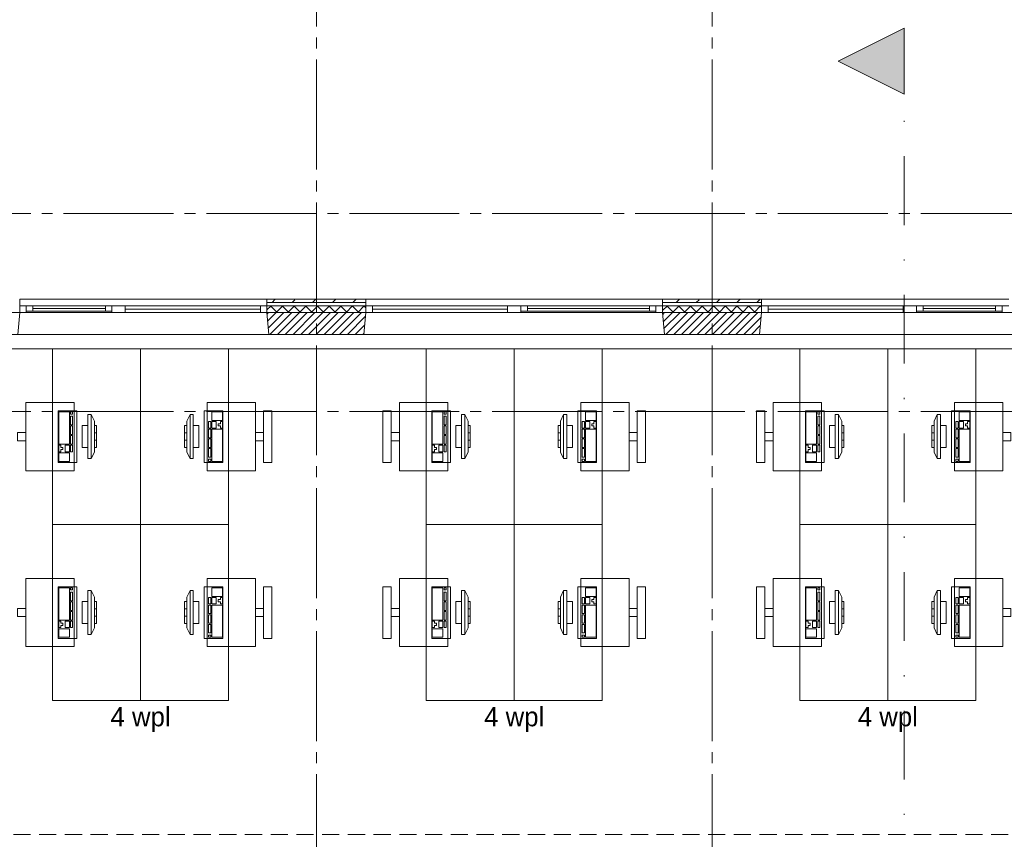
# Paper-space layout '19061B VOn 010b Plattegrond begane grond' of a CAD drawing. Header units: millimetres. Extents: x 10 to 1052, y 0 to 594.
# Tile 31 of 42: x 496 to 585, y 420 to 494. Entities that reach past the tile are written whole.
import ezdxf
from ezdxf.xclip import XClip

# ---------------------------------------------------------------- set-up
doc = ezdxf.new("R2010")
doc.units = ezdxf.units.MM
doc.header["$MEASUREMENT"] = 0
doc.header["$XCLIPFRAME"] = 0
for name, pattern in [('B0204', [13, 10, -1, 1, -1]), ('B0302', [12.51, 6.26, -3.125, 0, -3.125]), ('B0701', [2.3412, 1.56, -0.7812])]:
    doc.linetypes.add(name, pattern=pattern)
for name, color, linetype in [('21 Buitenwanden', 7, 'Continuous'), ('21 Buitenwanden Doorsnede-arcering', 7, 'Continuous'), ('21 Buitenwanden Laagscheidingslijnen', 7, 'Continuous'), ('21 Buitenwanden Ramen', 7, 'Continuous'), ('23 Vloeren', 7, 'Continuous'), ('67 Radiatoren - lijn', 7, 'Continuous'), ('82 Interieur', 7, 'Continuous'), ('A Lijn doorsnede', 7, 'Continuous'), ('A Lijn doorsnede 2D arcering', 7, 'Continuous'), ('A Stramien', 7, 'Continuous'), ('New_82 Interieur', 7, 'Continuous'), ('New_Z Ruimtebenaming', 7, 'Continuous')]:
    doc.layers.add(name, color=color, linetype=linetype)
doc.styles.add('GENERATED_STYLE_5', font='SkRg___.ttf')
pattern_1 = [(45, (162.7604, 134.7577), (-1.838478, 1.838478), []), (45, (161.8411, 135.677), (-1.838478, 1.838478), [1.95, -0.65, 0, -0.65])]
pattern_2 = [(225, (162.7604, 134.7577), (-0.5303301, 0.5303301), []), (315, (162.7604, 134.7577), (0.5303301, 0.5303301), [])]
pattern_3 = [(45, (162.76037, 134.7577), (-0.3535534, 0.3535534), [])]

# ---------------------------------------------------------------- blocks, each defined once
blk = doc.blocks.new('Drawing_2_1', base_point=(162.76, 134.758))
at = {"layer": '21 Buitenwanden Doorsnede-arcering', "linetype": 'Continuous', "lineweight": 0, "true_color": 0x000000}
h = blk.add_hatch(dxfattribs=at)
h.set_pattern_fill('160_Natuursteen_0001', color=18, style=0, pattern_type=2)
h.set_pattern_definition(pattern_1)
h.paths.add_polyline_path([(527.26, 468.958), (518.26, 468.958), (518.26, 468.658), (527.26, 468.658)])
h = blk.add_hatch(dxfattribs=at)
h.set_pattern_fill('160_Natuursteen_0001', color=18, style=0, pattern_type=2)
h.set_pattern_definition(pattern_1)
h.paths.add_polyline_path([(554.26, 468.658), (563.26, 468.658), (563.26, 468.958), (554.26, 468.958)])
h = blk.add_hatch(dxfattribs=at)
h.set_pattern_fill('415_Isolatie_ruit_0001', color=18, style=0, pattern_type=2)
h.set_pattern_definition(pattern_2)
h.paths.add_polyline_path([(518.26, 468.358), (518.26, 467.758), (527.26, 467.758), (527.26, 468.358)])
h = blk.add_hatch(dxfattribs=at)
h.set_pattern_fill('220_Gewapend_beton___pre_2B', color=18, style=0, pattern_type=2)
h.set_pattern_definition(pattern_3)
h.paths.add_polyline_path([(527.26, 467.758), (518.26, 467.758), (518.435, 465.758), (527.085, 465.758)])
h = blk.add_hatch(dxfattribs=at)
h.set_pattern_fill('415_Isolatie_ruit_0001', color=18, style=0, pattern_type=2)
h.set_pattern_definition(pattern_2)
h.paths.add_polyline_path([(554.26, 468.358), (554.26, 467.758), (563.26, 467.758), (563.26, 468.358)])
h = blk.add_hatch(dxfattribs=at)
h.set_pattern_fill('220_Gewapend_beton___pre_2B', color=18, style=0, pattern_type=2)
h.set_pattern_definition(pattern_3)
h.paths.add_polyline_path([(554.26, 467.758), (554.435, 465.758), (563.085, 465.758), (563.26, 467.758)])
at = {"layer": 'A Lijn doorsnede 2D arcering', "linetype": 'Continuous', "lineweight": 0, "true_color": 0x000000}
blk.add_hatch(color=18, dxfattribs=at).paths.add_polyline_path([(576.253, 493.609), (570.253, 490.609), (576.253, 487.609)])
blk.add_hatch(color=18, dxfattribs=at).paths.add_polyline_path([(576.253, 493.609), (570.253, 490.609), (576.253, 487.609)])
at = {"layer": '21 Buitenwanden', "color": 2, "linetype": 'Continuous', "lineweight": 0}
for p, q in [((495.76, 468.958), (495.76, 468.658)), ((518.26, 468.958), (518.26, 468.658)), ((527.26, 468.958), (527.26, 468.658)), ((554.26, 468.958), (554.26, 468.658)), ((563.26, 468.958), (563.26, 468.658))]:
    blk.add_line(p, q, dxfattribs=at)
at = {"layer": '21 Buitenwanden', "color": 9, "linetype": 'Continuous', "lineweight": 0}
for p, q in [((495.76, 468.658), (495.76, 468.358)), ((518.26, 468.658), (518.26, 468.358)), ((527.26, 468.658), (527.26, 468.358)), ((554.26, 468.658), (554.26, 468.358)), ((563.26, 468.658), (563.26, 468.358))]:
    blk.add_line(p, q, dxfattribs=at)
at = {"layer": '21 Buitenwanden', "color": 3, "linetype": 'Continuous', "lineweight": 0}
for p, q in [((495.76, 467.758), (495.585, 465.758)), ((518.26, 467.758), (518.435, 465.758)), ((527.26, 467.758), (527.085, 465.758)), ((554.26, 467.758), (554.435, 465.758)), ((563.26, 467.758), (563.085, 465.758))]:
    blk.add_line(p, q, dxfattribs=at)
at = {"layer": '21 Buitenwanden', "color": 1, "linetype": 'Continuous', "lineweight": 0}
for p, q in [((495.76, 468.358), (495.76, 467.758)), ((518.26, 468.358), (518.26, 467.758)), ((527.26, 468.358), (527.26, 467.758)), ((554.26, 468.358), (554.26, 467.758)), ((563.26, 468.358), (563.26, 467.758))]:
    blk.add_line(p, q, dxfattribs=at)
at = {"layer": '21 Buitenwanden', "color": 2, "linetype": 'Continuous', "lineweight": 0, "flags": 128}
for points in [[(527.26, 468.958), (518.26, 468.958)], [(563.26, 468.958), (554.26, 468.958)]]:
    blk.add_lwpolyline(points, dxfattribs=at)
at = {"layer": '21 Buitenwanden', "color": 3, "linetype": 'Continuous', "lineweight": 0, "flags": 128}
for points in [[(518.435, 465.758), (527.085, 465.758)], [(554.435, 465.758), (563.085, 465.758)]]:
    blk.add_lwpolyline(points, dxfattribs=at)
at = {"layer": '21 Buitenwanden Laagscheidingslijnen', "color": 2, "linetype": 'Continuous', "lineweight": 0}
for p, q in [((527.26, 468.658), (518.26, 468.658)), ((563.26, 468.658), (554.26, 468.658))]:
    blk.add_line(p, q, dxfattribs=at)
at = {"layer": '21 Buitenwanden Laagscheidingslijnen', "color": 1, "linetype": 'Continuous', "lineweight": 0}
for p, q in [((527.26, 468.358), (518.26, 468.358)), ((563.26, 468.358), (554.26, 468.358))]:
    blk.add_line(p, q, dxfattribs=at)
at = {"layer": '21 Buitenwanden Laagscheidingslijnen', "color": 3, "linetype": 'Continuous', "lineweight": 0}
for p, q in [((527.26, 467.758), (518.26, 467.758)), ((563.26, 467.758), (554.26, 467.758))]:
    blk.add_line(p, q, dxfattribs=at)
at = {"layer": '21 Buitenwanden Ramen', "color": 9, "linetype": 'Continuous', "lineweight": 0}
for p, q in [((495.76, 468.958), (504.76, 468.958)), ((495.76, 468.658), (495.76, 468.358)), ((504.76, 468.958), (518.26, 468.958)), ((518.26, 468.658), (518.26, 468.358)), ((540.76, 468.958), (527.26, 468.958)), ((527.26, 468.658), (527.26, 468.358)), ((554.26, 468.958), (540.76, 468.958)), ((554.26, 468.658), (554.26, 468.358)), ((576.76, 468.958), (563.26, 468.958)), ((563.26, 468.658), (563.26, 468.358)), ((585.766, 468.958), (576.76, 468.958)), ((504.16, 467.758), (496.36, 467.758)), ((496.96, 468.358), (503.56, 468.358)), ((541.36, 467.758), (553.66, 467.758)), ((553.06, 468.358), (541.96, 468.358)), ((577.36, 467.758), (585.166, 467.758)), ((584.566, 468.358), (577.96, 468.358)), ((495.585, 465.758), (504.76, 465.758)), ((504.76, 465.758), (518.435, 465.758)), ((540.76, 465.758), (527.085, 465.758)), ((554.435, 465.758), (540.76, 465.758)), ((576.76, 465.758), (563.085, 465.758)), ((585.941, 465.758), (576.76, 465.758))]:
    blk.add_line(p, q, dxfattribs=at)
at = {"layer": '21 Buitenwanden Ramen', "color": 2, "linetype": 'Continuous', "lineweight": 0}
for p, q in [((495.76, 468.958), (495.76, 468.658)), ((518.26, 468.958), (518.26, 468.658)), ((527.26, 468.958), (527.26, 468.658)), ((554.26, 468.958), (554.26, 468.658)), ((563.26, 468.958), (563.26, 468.658))]:
    blk.add_line(p, q, dxfattribs=at)
at = {"layer": '21 Buitenwanden Ramen', "color": 3, "linetype": 'Continuous', "lineweight": 0}
for p, q in [((495.76, 467.758), (495.585, 465.758)), ((518.26, 467.758), (518.435, 465.758)), ((527.26, 467.758), (527.085, 465.758)), ((554.26, 467.758), (554.435, 465.758)), ((563.26, 467.758), (563.085, 465.758))]:
    blk.add_line(p, q, dxfattribs=at)
at = {"layer": '21 Buitenwanden Ramen', "color": 1, "linetype": 'Continuous', "lineweight": 0}
for p, q in [((495.76, 468.358), (496.36, 468.358)), ((495.76, 468.358), (495.76, 467.758)), ((495.76, 468.358), (495.76, 467.758)), ((496.36, 467.758), (495.76, 467.758)), ((496.36, 468.358), (496.36, 467.858)), ((496.36, 468.358), (496.96, 468.358)), ((496.36, 467.858), (496.36, 468.358)), ((496.36, 467.858), (496.36, 467.758)), ((496.96, 467.858), (496.36, 467.858)), ((496.96, 468.358), (496.96, 467.858)), ((496.96, 468.358), (503.56, 468.358)), ((496.96, 468.108), (503.56, 468.108)), ((503.56, 467.858), (496.96, 467.858)), ((503.56, 467.858), (503.56, 468.358)), ((503.56, 468.358), (504.16, 468.358)), ((504.16, 467.858), (503.56, 467.858)), ((504.16, 467.858), (504.16, 468.358)), ((504.16, 468.358), (504.76, 468.358)), ((504.16, 468.358), (504.16, 467.858)), ((504.16, 467.758), (504.16, 467.858)), ((504.76, 467.758), (504.16, 467.758)), ((504.76, 468.358), (505.36, 468.358)), ((505.36, 467.758), (504.76, 467.758)), ((505.36, 468.358), (505.36, 467.758)), ((505.36, 468.358), (517.66, 468.358)), ((505.36, 468.058), (517.66, 468.058)), ((517.66, 467.758), (505.36, 467.758)), ((517.66, 467.758), (517.66, 468.358)), ((517.66, 468.358), (518.26, 468.358)), ((518.26, 467.758), (517.66, 467.758)), ((518.26, 468.358), (518.26, 467.758)), ((518.26, 468.358), (518.26, 467.758)), ((527.86, 468.358), (527.26, 468.358)), ((527.26, 468.358), (527.26, 467.758)), ((527.26, 468.358), (527.26, 467.758)), ((527.26, 467.758), (527.86, 467.758)), ((527.86, 467.758), (527.86, 468.358)), ((540.16, 468.358), (527.86, 468.358)), ((540.16, 468.058), (527.86, 468.058)), ((527.86, 467.758), (540.16, 467.758)), ((540.76, 468.358), (540.16, 468.358)), ((540.16, 468.358), (540.16, 467.758)), ((540.16, 467.758), (540.76, 467.758)), ((541.36, 468.358), (540.76, 468.358)), ((540.76, 467.758), (541.36, 467.758)), ((541.36, 467.858), (541.36, 468.358)), ((541.96, 468.358), (541.36, 468.358)), ((541.36, 468.358), (541.36, 467.858)), ((541.36, 467.758), (541.36, 467.858)), ((541.36, 467.858), (541.96, 467.858)), ((541.96, 467.858), (541.96, 468.358)), ((553.06, 468.358), (541.96, 468.358)), ((553.06, 468.108), (541.96, 468.108)), ((541.96, 467.858), (553.06, 467.858)), ((553.66, 468.358), (553.06, 468.358)), ((553.06, 468.358), (553.06, 467.858)), ((553.06, 467.858), (553.66, 467.858)), ((554.26, 468.358), (553.66, 468.358)), ((553.66, 468.358), (553.66, 467.858)), ((553.66, 467.858), (553.66, 468.358)), ((553.66, 467.858), (553.66, 467.758)), ((553.66, 467.758), (554.26, 467.758)), ((554.26, 468.358), (554.26, 467.758)), ((554.26, 468.358), (554.26, 467.758)), ((563.86, 468.358), (563.26, 468.358)), ((563.26, 468.358), (563.26, 467.758)), ((563.26, 468.358), (563.26, 467.758)), ((563.26, 467.758), (563.86, 467.758)), ((563.86, 467.758), (563.86, 468.358)), ((576.16, 468.358), (563.86, 468.358)), ((576.16, 468.058), (563.86, 468.058)), ((563.86, 467.758), (576.16, 467.758)), ((576.76, 468.358), (576.16, 468.358)), ((576.16, 468.358), (576.16, 467.758)), ((576.16, 467.758), (576.76, 467.758)), ((577.36, 468.358), (576.76, 468.358)), ((576.76, 467.758), (577.36, 467.758)), ((577.36, 467.858), (577.36, 468.358)), ((577.96, 468.358), (577.36, 468.358)), ((577.36, 468.358), (577.36, 467.858)), ((577.36, 467.758), (577.36, 467.858)), ((577.36, 467.858), (577.96, 467.858)), ((577.96, 467.858), (577.96, 468.358)), ((584.566, 468.358), (577.96, 468.358)), ((584.566, 468.108), (577.96, 468.108)), ((577.96, 467.858), (584.566, 467.858)), ((585.166, 468.358), (584.566, 468.358)), ((584.566, 468.358), (584.566, 467.858)), ((584.566, 467.858), (585.166, 467.858)), ((585.766, 468.358), (585.166, 468.358)), ((585.166, 468.358), (585.166, 467.858)), ((585.166, 467.858), (585.166, 468.358)), ((585.166, 467.858), (585.166, 467.758)), ((585.166, 467.758), (585.766, 467.758))]:
    blk.add_line(p, q, dxfattribs=at)
at = {"layer": '23 Vloeren', "color": 1, "linetype": 'Continuous', "lineweight": 0, "flags": 128}
blk.add_lwpolyline([(164.76, 474.758), (164.76, 136.758), (286.76, 136.758), (286.76, 356.208), (323.76, 356.208), (353.76, 356.208), (380.76, 356.208), (380.76, 341.758), (808.76, 341.758), (808.76, 465.758), (380.76, 465.758), (380.76, 453.258), (286.76, 453.258), (286.76, 474.758)], close=True, dxfattribs=at)
at = {"layer": '67 Radiatoren - lijn', "color": 9, "linetype": 'Continuous', "lineweight": 0, "flags": 128}
blk.add_lwpolyline([(432.76, 464.458), (807.46, 464.458), (807.46, 420.258)], dxfattribs=at)
at = {"layer": 'A Lijn doorsnede', "color": 9, "linetype": 'B0302', "lineweight": 0}
blk.add_line((576.253, 97.409), (576.253, 487.609), dxfattribs=at)
blk.add_line((576.253, 97.409), (576.253, 487.609), dxfattribs=at)
at = {"layer": 'A Lijn doorsnede', "color": 2, "linetype": 'Continuous', "lineweight": 0, "flags": 128}
blk.add_lwpolyline([(576.253, 493.609), (576.253, 487.609), (570.253, 490.609)], close=True, dxfattribs=at)
blk.add_lwpolyline([(576.253, 493.609), (576.253, 487.609), (570.253, 490.609)], close=True, dxfattribs=at)
at = {"layer": 'A Stramien', "color": 9, "linetype": 'B0204', "lineweight": 0}
for p, q in [((522.76, 516.758), (522.76, 94.758)), ((558.76, 516.758), (558.76, 94.758)), ((122.76, 476.758), (850.76, 476.758)), ((122.76, 467.758), (850.76, 467.758)), ((122.76, 458.758), (850.76, 458.758))]:
    blk.add_line(p, q, dxfattribs=at)
at = {"layer": 'New_82 Interieur', "color": 1, "linetype": 'Continuous', "lineweight": 0}
for p, q in [((499.309, 458.71), (499.309, 455.772)), ((500.279, 458.71), (499.309, 458.71)), ((500.279, 455.772), (500.279, 458.71)), ((500.376, 458.71), (500.376, 458.514)), ((500.569, 458.71), (500.376, 458.71)), ((500.376, 458.514), (500.569, 458.514)), ((500.376, 458.318), (500.376, 457.535)), ((500.569, 458.318), (500.376, 458.318)), ((500.569, 458.514), (500.569, 458.71)), ((500.569, 457.535), (500.569, 458.318)), ((501.96, 458.458), (501.96, 454.458)), ((502.26, 458.458), (501.96, 458.458)), ((502.26, 454.458), (502.26, 458.458)), ((502.26, 458.458), (502.56, 457.858)), ((502.56, 457.858), (502.56, 455.058)), ((511.26, 458.458), (510.96, 457.858)), ((510.96, 455.058), (510.96, 457.858)), ((511.56, 458.458), (511.26, 458.458)), ((511.26, 458.458), (511.26, 454.458)), ((511.56, 454.458), (511.56, 458.458)), ((514.212, 458.71), (513.242, 458.71)), ((513.242, 458.71), (513.242, 457.926)), ((513.242, 457.926), (514.212, 457.926)), ((514.212, 457.926), (514.212, 458.71)), ((533.309, 458.71), (533.309, 455.772)), ((534.279, 458.71), (533.309, 458.71)), ((534.279, 455.772), (534.279, 458.71)), ((534.376, 458.71), (534.376, 458.514)), ((534.569, 458.71), (534.376, 458.71)), ((534.376, 458.514), (534.569, 458.514)), ((534.376, 458.318), (534.376, 457.535)), ((534.569, 458.318), (534.376, 458.318)), ((534.569, 458.514), (534.569, 458.71)), ((534.569, 457.535), (534.569, 458.318)), ((535.96, 458.458), (535.96, 454.458)), ((536.26, 458.458), (535.96, 458.458)), ((536.26, 454.458), (536.26, 458.458)), ((536.26, 458.458), (536.56, 457.858)), ((536.56, 457.858), (536.56, 455.058)), ((545.26, 458.458), (544.96, 457.858)), ((544.96, 455.058), (544.96, 457.858)), ((545.56, 458.458), (545.26, 458.458)), ((545.26, 458.458), (545.26, 454.458)), ((545.56, 454.458), (545.56, 458.458)), ((548.212, 458.71), (547.242, 458.71)), ((547.242, 458.71), (547.242, 457.926)), ((547.242, 457.926), (548.212, 457.926)), ((548.212, 457.926), (548.212, 458.71)), ((567.309, 458.71), (567.309, 455.772)), ((568.279, 458.71), (567.309, 458.71)), ((568.279, 455.772), (568.279, 458.71)), ((568.376, 458.71), (568.376, 458.514)), ((568.569, 458.71), (568.376, 458.71)), ((568.376, 458.514), (568.569, 458.514)), ((568.376, 458.318), (568.376, 457.535)), ((568.569, 458.318), (568.376, 458.318)), ((568.569, 458.514), (568.569, 458.71)), ((568.569, 457.535), (568.569, 458.318)), ((569.96, 458.458), (569.96, 454.458)), ((570.26, 458.458), (569.96, 458.458)), ((570.26, 454.458), (570.26, 458.458)), ((570.26, 458.458), (570.56, 457.858)), ((570.56, 457.858), (570.56, 455.058)), ((579.26, 458.458), (578.96, 457.858)), ((578.96, 455.058), (578.96, 457.858)), ((579.56, 458.458), (579.26, 458.458)), ((579.26, 458.458), (579.26, 454.458)), ((579.56, 454.458), (579.56, 458.458)), ((582.212, 458.71), (581.242, 458.71)), ((581.242, 458.71), (581.242, 457.926)), ((581.242, 457.926), (582.212, 457.926)), ((582.212, 457.926), (582.212, 458.71)), ((500.376, 457.535), (500.569, 457.535)), ((500.376, 457.437), (500.376, 456.653)), ((500.569, 457.437), (500.376, 457.437)), ((500.569, 456.653), (500.569, 457.437)), ((501.46, 457.458), (501.46, 455.458)), ((501.96, 457.458), (501.46, 457.458)), ((501.96, 455.458), (501.96, 457.458)), ((502.56, 457.458), (502.56, 455.458)), ((502.76, 457.458), (502.56, 457.458)), ((502.76, 455.458), (502.76, 457.458)), ((510.96, 457.458), (510.76, 457.458)), ((510.76, 457.458), (510.76, 455.458)), ((510.96, 455.458), (510.96, 457.458)), ((512.06, 457.458), (511.56, 457.458)), ((511.56, 457.458), (511.56, 455.458)), ((512.06, 455.458), (512.06, 457.458)), ((513.145, 457.828), (512.951, 457.828)), ((512.951, 457.828), (512.951, 457.241)), ((512.951, 457.241), (513.145, 457.241)), ((513.145, 457.143), (512.951, 457.143)), ((512.951, 457.143), (512.951, 456.36)), ((513.145, 457.241), (513.145, 457.828)), ((513.145, 456.36), (513.145, 457.143)), ((513.63, 457.828), (513.242, 457.828)), ((513.242, 457.828), (513.242, 457.241)), ((513.242, 457.241), (513.63, 457.241)), ((514.212, 457.143), (513.242, 457.143)), ((513.242, 457.143), (513.242, 454.206)), ((513.63, 457.241), (513.63, 457.828)), ((514.018, 457.633), (513.824, 457.633)), ((513.824, 457.633), (513.824, 457.437)), ((513.824, 457.437), (514.018, 457.437)), ((514.212, 457.828), (514.018, 457.828)), ((514.018, 457.828), (514.018, 457.633)), ((514.018, 457.437), (514.018, 457.241)), ((514.018, 457.241), (514.212, 457.241)), ((514.212, 457.241), (514.212, 457.828)), ((514.212, 454.206), (514.212, 457.143)), ((534.376, 457.535), (534.569, 457.535)), ((534.376, 457.437), (534.376, 456.653)), ((534.569, 457.437), (534.376, 457.437)), ((534.569, 456.653), (534.569, 457.437)), ((535.46, 457.458), (535.46, 455.458)), ((535.96, 457.458), (535.46, 457.458)), ((535.96, 455.458), (535.96, 457.458)), ((536.56, 457.458), (536.56, 455.458)), ((536.76, 457.458), (536.56, 457.458)), ((536.76, 455.458), (536.76, 457.458)), ((544.96, 457.458), (544.76, 457.458)), ((544.76, 457.458), (544.76, 455.458)), ((544.96, 455.458), (544.96, 457.458)), ((546.06, 457.458), (545.56, 457.458)), ((545.56, 457.458), (545.56, 455.458)), ((546.06, 455.458), (546.06, 457.458)), ((547.145, 457.828), (546.951, 457.828)), ((546.951, 457.828), (546.951, 457.241)), ((546.951, 457.241), (547.145, 457.241)), ((547.145, 457.143), (546.951, 457.143)), ((546.951, 457.143), (546.951, 456.36)), ((547.145, 457.241), (547.145, 457.828)), ((547.145, 456.36), (547.145, 457.143)), ((547.63, 457.828), (547.242, 457.828)), ((547.242, 457.828), (547.242, 457.241)), ((547.242, 457.241), (547.63, 457.241)), ((548.212, 457.143), (547.242, 457.143)), ((547.242, 457.143), (547.242, 454.206)), ((547.63, 457.241), (547.63, 457.828)), ((548.018, 457.633), (547.824, 457.633)), ((547.824, 457.633), (547.824, 457.437)), ((547.824, 457.437), (548.018, 457.437)), ((548.212, 457.828), (548.018, 457.828)), ((548.018, 457.828), (548.018, 457.633)), ((548.018, 457.437), (548.018, 457.241)), ((548.018, 457.241), (548.212, 457.241)), ((548.212, 457.241), (548.212, 457.828)), ((548.212, 454.206), (548.212, 457.143)), ((568.376, 457.535), (568.569, 457.535)), ((568.376, 457.437), (568.376, 456.654)), ((568.569, 457.437), (568.376, 457.437)), ((568.569, 456.654), (568.569, 457.437)), ((569.46, 457.458), (569.46, 455.458)), ((569.96, 457.458), (569.46, 457.458)), ((569.96, 455.458), (569.96, 457.458)), ((570.56, 457.458), (570.56, 455.458)), ((570.76, 457.458), (570.56, 457.458)), ((570.76, 455.458), (570.76, 457.458)), ((578.96, 457.458), (578.76, 457.458)), ((578.76, 457.458), (578.76, 455.458)), ((578.96, 455.458), (578.96, 457.458)), ((580.06, 457.458), (579.56, 457.458)), ((579.56, 457.458), (579.56, 455.458)), ((580.06, 455.458), (580.06, 457.458)), ((581.145, 457.829), (580.951, 457.829)), ((580.951, 457.829), (580.951, 457.241)), ((580.951, 457.241), (581.145, 457.241)), ((581.145, 457.143), (580.951, 457.143)), ((580.951, 457.143), (580.951, 456.36)), ((581.145, 457.241), (581.145, 457.829)), ((581.145, 456.36), (581.145, 457.143)), ((581.63, 457.829), (581.242, 457.829)), ((581.242, 457.829), (581.242, 457.241)), ((581.242, 457.241), (581.63, 457.241)), ((582.212, 457.143), (581.242, 457.143)), ((581.242, 457.143), (581.242, 454.206)), ((581.63, 457.241), (581.63, 457.829)), ((582.018, 457.633), (581.824, 457.633)), ((581.824, 457.633), (581.824, 457.437)), ((581.824, 457.437), (582.018, 457.437)), ((582.212, 457.829), (582.018, 457.829)), ((582.018, 457.829), (582.018, 457.633)), ((582.018, 457.437), (582.018, 457.241)), ((582.018, 457.241), (582.212, 457.241)), ((582.212, 457.241), (582.212, 457.829)), ((582.212, 454.206), (582.212, 457.143)), ((500.376, 456.653), (500.569, 456.653)), ((500.376, 456.556), (500.376, 455.772)), ((500.569, 456.556), (500.376, 456.556)), ((500.569, 455.772), (500.569, 456.556)), ((502.56, 456.791), (502.76, 456.791)), ((502.56, 456.124), (502.76, 456.124)), ((510.96, 456.791), (510.76, 456.791)), ((510.96, 456.124), (510.76, 456.124)), ((512.951, 456.36), (513.145, 456.36)), ((513.145, 456.262), (512.951, 456.262)), ((512.951, 456.262), (512.951, 455.478)), ((513.145, 455.478), (513.145, 456.262)), ((534.376, 456.653), (534.569, 456.653)), ((534.376, 456.556), (534.376, 455.772)), ((534.569, 456.556), (534.376, 456.556)), ((534.569, 455.772), (534.569, 456.556)), ((536.56, 456.791), (536.76, 456.791)), ((536.56, 456.124), (536.76, 456.124)), ((544.96, 456.791), (544.76, 456.791)), ((544.96, 456.124), (544.76, 456.124)), ((546.951, 456.36), (547.145, 456.36)), ((547.145, 456.262), (546.951, 456.262)), ((546.951, 456.262), (546.951, 455.478)), ((547.145, 455.478), (547.145, 456.262)), ((568.376, 456.654), (568.569, 456.654)), ((568.376, 456.556), (568.376, 455.772)), ((568.569, 456.556), (568.376, 456.556)), ((568.569, 455.772), (568.569, 456.556)), ((570.56, 456.791), (570.76, 456.791)), ((570.56, 456.124), (570.76, 456.124)), ((578.96, 456.791), (578.76, 456.791)), ((578.96, 456.124), (578.76, 456.124)), ((580.951, 456.36), (581.145, 456.36)), ((581.145, 456.262), (580.951, 456.262)), ((580.951, 456.262), (580.951, 455.479)), ((581.145, 455.479), (581.145, 456.262)), ((499.309, 455.772), (500.279, 455.772)), ((499.309, 455.674), (499.309, 455.087)), ((499.503, 455.674), (499.309, 455.674)), ((499.503, 455.478), (499.503, 455.674)), ((499.697, 455.478), (499.503, 455.478)), ((499.503, 455.087), (499.503, 455.283)), ((499.503, 455.283), (499.697, 455.283)), ((499.697, 455.283), (499.697, 455.478)), ((499.891, 455.674), (499.891, 455.087)), ((500.279, 455.674), (499.891, 455.674)), ((500.279, 455.087), (500.279, 455.674)), ((500.376, 455.772), (500.569, 455.772)), ((500.376, 455.674), (500.376, 455.087)), ((500.569, 455.674), (500.376, 455.674)), ((500.569, 455.087), (500.569, 455.674)), ((501.46, 455.458), (501.96, 455.458)), ((502.56, 455.458), (502.76, 455.458)), ((510.76, 455.458), (510.96, 455.458)), ((511.56, 455.458), (512.06, 455.458)), ((512.951, 455.478), (513.145, 455.478)), ((513.145, 455.381), (512.951, 455.381)), ((512.951, 455.381), (512.951, 454.597)), ((513.145, 454.597), (513.145, 455.381)), ((533.309, 455.772), (534.279, 455.772)), ((533.309, 455.674), (533.309, 455.087)), ((533.503, 455.674), (533.309, 455.674)), ((533.503, 455.478), (533.503, 455.674)), ((533.697, 455.478), (533.503, 455.478)), ((533.503, 455.087), (533.503, 455.283)), ((533.503, 455.283), (533.697, 455.283)), ((533.697, 455.283), (533.697, 455.478)), ((533.891, 455.674), (533.891, 455.087)), ((534.279, 455.674), (533.891, 455.674)), ((534.279, 455.087), (534.279, 455.674)), ((534.376, 455.772), (534.569, 455.772)), ((534.376, 455.674), (534.376, 455.087)), ((534.569, 455.674), (534.376, 455.674)), ((534.569, 455.087), (534.569, 455.674)), ((535.46, 455.458), (535.96, 455.458)), ((536.56, 455.458), (536.76, 455.458)), ((544.76, 455.458), (544.96, 455.458)), ((545.56, 455.458), (546.06, 455.458)), ((546.951, 455.478), (547.145, 455.478)), ((547.145, 455.381), (546.951, 455.381)), ((546.951, 455.381), (546.951, 454.597)), ((547.145, 454.597), (547.145, 455.381)), ((567.309, 455.772), (568.279, 455.772)), ((567.309, 455.674), (567.309, 455.087)), ((567.503, 455.674), (567.309, 455.674)), ((567.503, 455.479), (567.503, 455.674)), ((567.697, 455.479), (567.503, 455.479)), ((567.503, 455.087), (567.503, 455.283)), ((567.503, 455.283), (567.697, 455.283)), ((567.697, 455.283), (567.697, 455.479)), ((567.891, 455.674), (567.891, 455.087)), ((568.279, 455.674), (567.891, 455.674)), ((568.279, 455.087), (568.279, 455.674)), ((568.376, 455.772), (568.569, 455.772)), ((568.376, 455.674), (568.376, 455.087)), ((568.569, 455.674), (568.376, 455.674)), ((568.569, 455.087), (568.569, 455.674)), ((569.46, 455.458), (569.96, 455.458)), ((570.56, 455.458), (570.76, 455.458)), ((578.76, 455.458), (578.96, 455.458)), ((579.56, 455.458), (580.06, 455.458)), ((580.951, 455.479), (581.145, 455.479)), ((581.145, 455.381), (580.951, 455.381)), ((580.951, 455.381), (580.951, 454.597)), ((581.145, 454.597), (581.145, 455.381)), ((499.309, 455.087), (499.503, 455.087)), ((499.309, 454.989), (499.309, 454.206)), ((500.279, 454.989), (499.309, 454.989)), ((499.891, 455.087), (500.279, 455.087)), ((500.279, 454.206), (500.279, 454.989)), ((500.376, 455.087), (500.569, 455.087)), ((501.96, 454.458), (502.26, 454.458)), ((502.26, 454.458), (502.56, 455.058)), ((511.26, 454.458), (510.96, 455.058)), ((511.26, 454.458), (511.56, 454.458)), ((512.951, 454.597), (513.145, 454.597)), ((513.145, 454.401), (512.951, 454.401)), ((512.951, 454.401), (512.951, 454.206)), ((513.145, 454.206), (513.145, 454.401)), ((533.309, 455.087), (533.503, 455.087)), ((533.309, 454.989), (533.309, 454.206)), ((534.279, 454.989), (533.309, 454.989)), ((533.891, 455.087), (534.279, 455.087)), ((534.279, 454.206), (534.279, 454.989)), ((534.376, 455.087), (534.569, 455.087)), ((535.96, 454.458), (536.26, 454.458)), ((536.26, 454.458), (536.56, 455.058)), ((545.26, 454.458), (544.96, 455.058)), ((545.26, 454.458), (545.56, 454.458)), ((546.951, 454.597), (547.145, 454.597)), ((547.145, 454.401), (546.951, 454.401)), ((546.951, 454.401), (546.951, 454.206)), ((547.145, 454.206), (547.145, 454.401)), ((567.309, 455.087), (567.503, 455.087)), ((567.309, 454.989), (567.309, 454.206)), ((568.279, 454.989), (567.309, 454.989)), ((567.891, 455.087), (568.279, 455.087)), ((568.279, 454.206), (568.279, 454.989)), ((568.376, 455.087), (568.569, 455.087)), ((569.96, 454.458), (570.26, 454.458)), ((570.26, 454.458), (570.56, 455.058)), ((579.26, 454.458), (578.96, 455.058)), ((579.26, 454.458), (579.56, 454.458)), ((580.951, 454.597), (581.145, 454.597)), ((581.145, 454.401), (580.951, 454.401)), ((580.951, 454.401), (580.951, 454.206)), ((581.145, 454.206), (581.145, 454.401)), ((499.309, 454.206), (500.279, 454.206)), ((512.951, 454.206), (513.145, 454.206)), ((513.242, 454.206), (514.212, 454.206)), ((533.309, 454.206), (534.279, 454.206)), ((546.951, 454.206), (547.145, 454.206)), ((547.242, 454.206), (548.212, 454.206)), ((567.309, 454.206), (568.279, 454.206)), ((580.951, 454.206), (581.145, 454.206)), ((581.242, 454.206), (582.212, 454.206)), ((499.309, 442.71), (499.309, 439.772)), ((500.279, 442.71), (499.309, 442.71)), ((500.279, 439.772), (500.279, 442.71)), ((500.376, 442.71), (500.376, 442.514)), ((500.569, 442.71), (500.376, 442.71)), ((500.569, 442.514), (500.569, 442.71)), ((514.212, 442.71), (513.242, 442.71)), ((513.242, 442.71), (513.242, 441.926)), ((514.212, 441.926), (514.212, 442.71)), ((533.309, 442.71), (533.309, 439.772)), ((534.279, 442.71), (533.309, 442.71)), ((534.279, 439.772), (534.279, 442.71)), ((534.376, 442.71), (534.376, 442.514)), ((534.569, 442.71), (534.376, 442.71)), ((534.569, 442.514), (534.569, 442.71)), ((548.212, 442.71), (547.242, 442.71)), ((547.242, 442.71), (547.242, 441.926)), ((548.212, 441.926), (548.212, 442.71)), ((567.309, 442.71), (567.309, 439.772)), ((568.279, 442.71), (567.309, 442.71)), ((568.279, 439.772), (568.279, 442.71)), ((568.376, 442.71), (568.376, 442.514)), ((568.569, 442.71), (568.376, 442.71)), ((568.569, 442.514), (568.569, 442.71)), ((582.212, 442.71), (581.242, 442.71)), ((581.242, 442.71), (581.242, 441.926)), ((582.212, 441.926), (582.212, 442.71)), ((500.376, 442.514), (500.569, 442.514)), ((500.376, 442.318), (500.376, 441.535)), ((500.569, 442.318), (500.376, 442.318)), ((500.569, 441.535), (500.569, 442.318)), ((501.96, 442.458), (501.96, 438.458)), ((502.26, 442.458), (501.96, 442.458)), ((502.26, 438.458), (502.26, 442.458)), ((502.26, 442.458), (502.56, 441.858)), ((502.56, 441.858), (502.56, 439.058)), ((511.26, 442.458), (510.96, 441.858)), ((510.96, 439.058), (510.96, 441.858)), ((511.56, 442.458), (511.26, 442.458)), ((511.26, 442.458), (511.26, 438.458)), ((511.56, 438.458), (511.56, 442.458)), ((513.145, 441.828), (512.951, 441.828)), ((512.951, 441.828), (512.951, 441.241)), ((513.145, 441.241), (513.145, 441.828)), ((513.242, 441.926), (514.212, 441.926)), ((513.63, 441.828), (513.242, 441.828)), ((513.242, 441.828), (513.242, 441.241)), ((513.63, 441.241), (513.63, 441.828)), ((514.212, 441.828), (514.018, 441.828)), ((514.018, 441.828), (514.018, 441.633)), ((514.212, 441.241), (514.212, 441.828)), ((534.376, 442.514), (534.569, 442.514)), ((534.376, 442.318), (534.376, 441.535)), ((534.569, 442.318), (534.376, 442.318)), ((534.569, 441.535), (534.569, 442.318)), ((535.96, 442.458), (535.96, 438.458)), ((536.26, 442.458), (535.96, 442.458)), ((536.26, 438.458), (536.26, 442.458)), ((536.26, 442.458), (536.56, 441.858)), ((536.56, 441.858), (536.56, 439.058)), ((545.26, 442.458), (544.96, 441.858)), ((544.96, 439.058), (544.96, 441.858)), ((545.56, 442.458), (545.26, 442.458)), ((545.26, 442.458), (545.26, 438.458)), ((545.56, 438.458), (545.56, 442.458)), ((547.145, 441.828), (546.951, 441.828)), ((546.951, 441.828), (546.951, 441.241)), ((547.145, 441.241), (547.145, 441.828)), ((547.242, 441.926), (548.212, 441.926)), ((547.63, 441.828), (547.242, 441.828)), ((547.242, 441.828), (547.242, 441.241)), ((547.63, 441.241), (547.63, 441.828)), ((548.212, 441.828), (548.018, 441.828)), ((548.018, 441.828), (548.018, 441.633)), ((548.212, 441.241), (548.212, 441.828)), ((568.376, 442.514), (568.569, 442.514)), ((568.376, 442.318), (568.376, 441.535)), ((568.569, 442.318), (568.376, 442.318)), ((568.569, 441.535), (568.569, 442.318)), ((569.96, 442.458), (569.96, 438.458)), ((570.26, 442.458), (569.96, 442.458)), ((570.26, 438.458), (570.26, 442.458)), ((570.26, 442.458), (570.56, 441.858)), ((570.56, 441.858), (570.56, 439.058)), ((579.26, 442.458), (578.96, 441.858)), ((578.96, 439.058), (578.96, 441.858)), ((579.56, 442.458), (579.26, 442.458)), ((579.26, 442.458), (579.26, 438.458)), ((579.56, 438.458), (579.56, 442.458)), ((581.145, 441.829), (580.951, 441.829)), ((580.951, 441.829), (580.951, 441.241)), ((581.145, 441.241), (581.145, 441.829)), ((581.242, 441.926), (582.212, 441.926)), ((581.63, 441.829), (581.242, 441.829)), ((581.242, 441.829), (581.242, 441.241)), ((581.63, 441.241), (581.63, 441.829)), ((582.212, 441.829), (582.018, 441.829)), ((582.018, 441.829), (582.018, 441.633)), ((582.212, 441.241), (582.212, 441.829)), ((500.376, 441.535), (500.569, 441.535)), ((500.376, 441.437), (500.376, 440.653)), ((500.569, 441.437), (500.376, 441.437)), ((500.569, 440.653), (500.569, 441.437)), ((501.46, 441.458), (501.46, 439.458)), ((501.96, 441.458), (501.46, 441.458)), ((501.96, 439.458), (501.96, 441.458)), ((502.56, 441.458), (502.56, 439.458)), ((502.76, 441.458), (502.56, 441.458)), ((502.76, 439.458), (502.76, 441.458)), ((510.96, 441.458), (510.76, 441.458)), ((510.76, 441.458), (510.76, 439.458)), ((510.96, 439.458), (510.96, 441.458)), ((512.06, 441.458), (511.56, 441.458)), ((511.56, 441.458), (511.56, 439.458)), ((512.06, 439.458), (512.06, 441.458)), ((512.951, 441.241), (513.145, 441.241)), ((513.145, 441.143), (512.951, 441.143)), ((512.951, 441.143), (512.951, 440.36)), ((513.145, 440.36), (513.145, 441.143)), ((513.242, 441.241), (513.63, 441.241)), ((514.212, 441.143), (513.242, 441.143)), ((513.242, 441.143), (513.242, 438.206)), ((514.018, 441.633), (513.824, 441.633)), ((513.824, 441.633), (513.824, 441.437)), ((513.824, 441.437), (514.018, 441.437)), ((514.018, 441.437), (514.018, 441.241)), ((514.018, 441.241), (514.212, 441.241)), ((514.212, 438.206), (514.212, 441.143)), ((534.376, 441.535), (534.569, 441.535)), ((534.376, 441.437), (534.376, 440.653)), ((534.569, 441.437), (534.376, 441.437)), ((534.569, 440.653), (534.569, 441.437)), ((535.46, 441.458), (535.46, 439.458)), ((535.96, 441.458), (535.46, 441.458)), ((535.96, 439.458), (535.96, 441.458)), ((536.56, 441.458), (536.56, 439.458)), ((536.76, 441.458), (536.56, 441.458)), ((536.76, 439.458), (536.76, 441.458)), ((544.96, 441.458), (544.76, 441.458)), ((544.76, 441.458), (544.76, 439.458)), ((544.96, 439.458), (544.96, 441.458)), ((546.06, 441.458), (545.56, 441.458)), ((545.56, 441.458), (545.56, 439.458)), ((546.06, 439.458), (546.06, 441.458)), ((546.951, 441.241), (547.145, 441.241)), ((547.145, 441.143), (546.951, 441.143)), ((546.951, 441.143), (546.951, 440.36)), ((547.145, 440.36), (547.145, 441.143)), ((547.242, 441.241), (547.63, 441.241)), ((548.212, 441.143), (547.242, 441.143)), ((547.242, 441.143), (547.242, 438.206)), ((548.018, 441.633), (547.824, 441.633)), ((547.824, 441.633), (547.824, 441.437)), ((547.824, 441.437), (548.018, 441.437)), ((548.018, 441.437), (548.018, 441.241)), ((548.018, 441.241), (548.212, 441.241)), ((548.212, 438.206), (548.212, 441.143)), ((568.376, 441.535), (568.569, 441.535)), ((568.376, 441.437), (568.376, 440.654)), ((568.569, 441.437), (568.376, 441.437)), ((568.569, 440.654), (568.569, 441.437)), ((569.46, 441.458), (569.46, 439.458)), ((569.96, 441.458), (569.46, 441.458)), ((569.96, 439.458), (569.96, 441.458)), ((570.56, 441.458), (570.56, 439.458)), ((570.76, 441.458), (570.56, 441.458)), ((570.76, 439.458), (570.76, 441.458)), ((578.96, 441.458), (578.76, 441.458)), ((578.76, 441.458), (578.76, 439.458)), ((578.96, 439.458), (578.96, 441.458)), ((580.06, 441.458), (579.56, 441.458)), ((579.56, 441.458), (579.56, 439.458)), ((580.06, 439.458), (580.06, 441.458)), ((580.951, 441.241), (581.145, 441.241)), ((581.145, 441.143), (580.951, 441.143)), ((580.951, 441.143), (580.951, 440.36)), ((581.145, 440.36), (581.145, 441.143)), ((581.242, 441.241), (581.63, 441.241)), ((582.212, 441.143), (581.242, 441.143)), ((581.242, 441.143), (581.242, 438.206)), ((582.018, 441.633), (581.824, 441.633)), ((581.824, 441.633), (581.824, 441.437)), ((581.824, 441.437), (582.018, 441.437)), ((582.018, 441.437), (582.018, 441.241)), ((582.018, 441.241), (582.212, 441.241)), ((582.212, 438.206), (582.212, 441.143)), ((500.376, 440.653), (500.569, 440.653)), ((500.376, 440.556), (500.376, 439.772)), ((500.569, 440.556), (500.376, 440.556)), ((500.569, 439.772), (500.569, 440.556)), ((502.56, 440.791), (502.76, 440.791)), ((502.56, 440.124), (502.76, 440.124)), ((510.96, 440.791), (510.76, 440.791)), ((510.96, 440.124), (510.76, 440.124)), ((512.951, 440.36), (513.145, 440.36)), ((513.145, 440.262), (512.951, 440.262)), ((512.951, 440.262), (512.951, 439.478)), ((513.145, 439.478), (513.145, 440.262)), ((534.376, 440.653), (534.569, 440.653)), ((534.376, 440.556), (534.376, 439.772)), ((534.569, 440.556), (534.376, 440.556)), ((534.569, 439.772), (534.569, 440.556)), ((536.56, 440.791), (536.76, 440.791)), ((536.56, 440.124), (536.76, 440.124)), ((544.96, 440.791), (544.76, 440.791)), ((544.96, 440.124), (544.76, 440.124)), ((546.951, 440.36), (547.145, 440.36)), ((547.145, 440.262), (546.951, 440.262)), ((546.951, 440.262), (546.951, 439.478)), ((547.145, 439.478), (547.145, 440.262)), ((568.376, 440.654), (568.569, 440.654)), ((568.376, 440.556), (568.376, 439.772)), ((568.569, 440.556), (568.376, 440.556)), ((568.569, 439.772), (568.569, 440.556)), ((570.56, 440.791), (570.76, 440.791)), ((570.56, 440.124), (570.76, 440.124)), ((578.96, 440.791), (578.76, 440.791)), ((578.96, 440.124), (578.76, 440.124)), ((580.951, 440.36), (581.145, 440.36)), ((581.145, 440.262), (580.951, 440.262)), ((580.951, 440.262), (580.951, 439.479)), ((581.145, 439.479), (581.145, 440.262)), ((499.309, 439.772), (500.279, 439.772)), ((499.309, 439.674), (499.309, 439.087)), ((499.503, 439.674), (499.309, 439.674)), ((499.309, 439.087), (499.503, 439.087)), ((499.503, 439.478), (499.503, 439.674)), ((499.697, 439.478), (499.503, 439.478)), ((499.503, 439.087), (499.503, 439.283)), ((499.503, 439.283), (499.697, 439.283)), ((499.697, 439.283), (499.697, 439.478)), ((499.891, 439.674), (499.891, 439.087)), ((500.279, 439.674), (499.891, 439.674)), ((499.891, 439.087), (500.279, 439.087)), ((500.279, 439.087), (500.279, 439.674)), ((500.376, 439.772), (500.569, 439.772)), ((500.376, 439.674), (500.376, 439.087)), ((500.569, 439.674), (500.376, 439.674)), ((500.376, 439.087), (500.569, 439.087)), ((500.569, 439.087), (500.569, 439.674)), ((501.46, 439.458), (501.96, 439.458)), ((502.26, 438.458), (502.56, 439.058)), ((502.56, 439.458), (502.76, 439.458)), ((510.76, 439.458), (510.96, 439.458)), ((511.26, 438.458), (510.96, 439.058)), ((511.56, 439.458), (512.06, 439.458)), ((512.951, 439.478), (513.145, 439.478)), ((513.145, 439.381), (512.951, 439.381)), ((512.951, 439.381), (512.951, 438.597)), ((513.145, 438.597), (513.145, 439.381)), ((533.309, 439.772), (534.279, 439.772)), ((533.309, 439.674), (533.309, 439.087)), ((533.503, 439.674), (533.309, 439.674)), ((533.309, 439.087), (533.503, 439.087)), ((533.503, 439.478), (533.503, 439.674)), ((533.697, 439.478), (533.503, 439.478)), ((533.503, 439.087), (533.503, 439.283)), ((533.503, 439.283), (533.697, 439.283)), ((533.697, 439.283), (533.697, 439.478)), ((533.891, 439.674), (533.891, 439.087)), ((534.279, 439.674), (533.891, 439.674)), ((533.891, 439.087), (534.279, 439.087)), ((534.279, 439.087), (534.279, 439.674)), ((534.376, 439.772), (534.569, 439.772)), ((534.376, 439.674), (534.376, 439.087)), ((534.569, 439.674), (534.376, 439.674)), ((534.376, 439.087), (534.569, 439.087)), ((534.569, 439.087), (534.569, 439.674)), ((535.46, 439.458), (535.96, 439.458)), ((536.26, 438.458), (536.56, 439.058)), ((536.56, 439.458), (536.76, 439.458)), ((544.76, 439.458), (544.96, 439.458)), ((545.26, 438.458), (544.96, 439.058)), ((545.56, 439.458), (546.06, 439.458)), ((546.951, 439.478), (547.145, 439.478)), ((547.145, 439.381), (546.951, 439.381)), ((546.951, 439.381), (546.951, 438.597)), ((547.145, 438.597), (547.145, 439.381)), ((567.309, 439.772), (568.279, 439.772)), ((567.309, 439.674), (567.309, 439.087)), ((567.503, 439.674), (567.309, 439.674)), ((567.309, 439.087), (567.503, 439.087)), ((567.503, 439.479), (567.503, 439.674)), ((567.697, 439.479), (567.503, 439.479)), ((567.503, 439.087), (567.503, 439.283)), ((567.503, 439.283), (567.697, 439.283)), ((567.697, 439.283), (567.697, 439.479)), ((567.891, 439.674), (567.891, 439.087)), ((568.279, 439.674), (567.891, 439.674)), ((567.891, 439.087), (568.279, 439.087)), ((568.279, 439.087), (568.279, 439.674)), ((568.376, 439.772), (568.569, 439.772)), ((568.376, 439.674), (568.376, 439.087)), ((568.569, 439.674), (568.376, 439.674)), ((568.376, 439.087), (568.569, 439.087)), ((568.569, 439.087), (568.569, 439.674)), ((569.46, 439.458), (569.96, 439.458)), ((570.26, 438.458), (570.56, 439.058)), ((570.56, 439.458), (570.76, 439.458)), ((578.76, 439.458), (578.96, 439.458)), ((579.26, 438.458), (578.96, 439.058)), ((579.56, 439.458), (580.06, 439.458)), ((580.951, 439.479), (581.145, 439.479)), ((581.145, 439.381), (580.951, 439.381)), ((580.951, 439.381), (580.951, 438.597)), ((581.145, 438.597), (581.145, 439.381)), ((499.309, 438.989), (499.309, 438.206)), ((500.279, 438.989), (499.309, 438.989)), ((499.309, 438.206), (500.279, 438.206)), ((500.279, 438.206), (500.279, 438.989)), ((501.96, 438.458), (502.26, 438.458)), ((511.26, 438.458), (511.56, 438.458)), ((512.951, 438.597), (513.145, 438.597)), ((513.145, 438.401), (512.951, 438.401)), ((512.951, 438.401), (512.951, 438.206)), ((512.951, 438.206), (513.145, 438.206)), ((513.145, 438.206), (513.145, 438.401)), ((513.242, 438.206), (514.212, 438.206)), ((533.309, 438.989), (533.309, 438.206)), ((534.279, 438.989), (533.309, 438.989)), ((533.309, 438.206), (534.279, 438.206)), ((534.279, 438.206), (534.279, 438.989)), ((535.96, 438.458), (536.26, 438.458)), ((545.26, 438.458), (545.56, 438.458)), ((546.951, 438.597), (547.145, 438.597)), ((547.145, 438.401), (546.951, 438.401)), ((546.951, 438.401), (546.951, 438.206)), ((546.951, 438.206), (547.145, 438.206)), ((547.145, 438.206), (547.145, 438.401)), ((547.242, 438.206), (548.212, 438.206)), ((567.309, 438.989), (567.309, 438.206)), ((568.279, 438.989), (567.309, 438.989)), ((567.309, 438.206), (568.279, 438.206)), ((568.279, 438.206), (568.279, 438.989)), ((569.96, 438.458), (570.26, 438.458)), ((579.26, 438.458), (579.56, 438.458)), ((580.951, 438.597), (581.145, 438.597)), ((581.145, 438.401), (580.951, 438.401)), ((580.951, 438.401), (580.951, 438.206)), ((580.951, 438.206), (581.145, 438.206)), ((581.145, 438.206), (581.145, 438.401)), ((581.242, 438.206), (582.212, 438.206))]:
    blk.add_line(p, q, dxfattribs=at)
at = {"layer": 'New_82 Interieur', "color": 1, "linetype": 'Continuous', "lineweight": 0, "flags": 128}
for points in [[(506.76, 464.458), (506.76, 448.458), (498.76, 448.458), (498.76, 464.458)], [(506.76, 464.458), (506.76, 448.458), (514.76, 448.458), (514.76, 464.458)], [(540.76, 464.458), (540.76, 448.458), (532.76, 448.458), (532.76, 464.458)], [(540.76, 464.458), (540.76, 448.458), (548.76, 448.458), (548.76, 464.458)], [(574.76, 464.458), (574.76, 448.458), (566.76, 448.458), (566.76, 464.458)], [(574.76, 464.458), (574.76, 448.458), (582.76, 448.458), (582.76, 464.458)], [(500.71, 459.558), (500.71, 453.358), (496.31, 453.358), (496.31, 459.558)], [(500.96, 458.808), (499.26, 458.808), (499.26, 454.108), (500.96, 454.108)], [(512.56, 454.108), (514.26, 454.108), (514.26, 458.808), (512.56, 458.808)], [(512.81, 459.558), (512.81, 453.358), (517.21, 453.358), (517.21, 459.558)], [(518.71, 458.808), (517.96, 458.808), (517.96, 454.108), (518.71, 454.108)], [(528.81, 458.808), (529.56, 458.808), (529.56, 454.108), (528.81, 454.108)], [(534.71, 459.558), (534.71, 453.358), (530.31, 453.358), (530.31, 459.558)], [(534.96, 458.808), (533.26, 458.808), (533.26, 454.108), (534.96, 454.108)], [(546.56, 454.108), (548.26, 454.108), (548.26, 458.808), (546.56, 458.808)], [(546.81, 459.558), (546.81, 453.358), (551.21, 453.358), (551.21, 459.558)], [(552.71, 458.808), (551.96, 458.808), (551.96, 454.108), (552.71, 454.108)], [(562.81, 458.808), (563.56, 458.808), (563.56, 454.108), (562.81, 454.108)], [(568.71, 459.558), (568.71, 453.358), (564.31, 453.358), (564.31, 459.558)], [(568.96, 458.808), (567.26, 458.808), (567.26, 454.108), (568.96, 454.108)], [(580.56, 454.108), (582.26, 454.108), (582.26, 458.808), (580.56, 458.808)], [(580.81, 459.558), (580.81, 453.358), (585.21, 453.358), (585.21, 459.558)], [(496.31, 456.083), (495.56, 456.083), (495.56, 456.833), (496.31, 456.833)], [(517.21, 456.083), (517.96, 456.083), (517.96, 456.833), (517.21, 456.833)], [(530.31, 456.083), (529.56, 456.083), (529.56, 456.833), (530.31, 456.833)], [(551.21, 456.083), (551.96, 456.083), (551.96, 456.833), (551.21, 456.833)], [(564.31, 456.083), (563.56, 456.083), (563.56, 456.833), (564.31, 456.833)], [(585.21, 456.083), (585.96, 456.083), (585.96, 456.833), (585.21, 456.833)], [(506.76, 448.458), (506.76, 432.458), (498.76, 432.458), (498.76, 448.458)], [(506.76, 448.458), (506.76, 432.458), (514.76, 432.458), (514.76, 448.458)], [(540.76, 448.458), (540.76, 432.458), (532.76, 432.458), (532.76, 448.458)], [(540.76, 448.458), (540.76, 432.458), (548.76, 432.458), (548.76, 448.458)], [(574.76, 448.458), (574.76, 432.458), (566.76, 432.458), (566.76, 448.458)], [(574.76, 448.458), (574.76, 432.458), (582.76, 432.458), (582.76, 448.458)], [(500.71, 443.558), (500.71, 437.358), (496.31, 437.358), (496.31, 443.558)], [(512.81, 443.558), (512.81, 437.358), (517.21, 437.358), (517.21, 443.558)], [(534.71, 443.558), (534.71, 437.358), (530.31, 437.358), (530.31, 443.558)], [(546.81, 443.558), (546.81, 437.358), (551.21, 437.358), (551.21, 443.558)], [(568.71, 443.558), (568.71, 437.358), (564.31, 437.358), (564.31, 443.558)], [(580.81, 443.558), (580.81, 437.358), (585.21, 437.358), (585.21, 443.558)], [(500.96, 442.808), (499.26, 442.808), (499.26, 438.108), (500.96, 438.108)], [(512.56, 438.108), (514.26, 438.108), (514.26, 442.808), (512.56, 442.808)], [(518.71, 442.808), (517.96, 442.808), (517.96, 438.108), (518.71, 438.108)], [(528.81, 442.808), (529.56, 442.808), (529.56, 438.108), (528.81, 438.108)], [(534.96, 442.808), (533.26, 442.808), (533.26, 438.108), (534.96, 438.108)], [(546.56, 438.108), (548.26, 438.108), (548.26, 442.808), (546.56, 442.808)], [(552.71, 442.808), (551.96, 442.808), (551.96, 438.108), (552.71, 438.108)], [(562.81, 442.808), (563.56, 442.808), (563.56, 438.108), (562.81, 438.108)], [(568.96, 442.808), (567.26, 442.808), (567.26, 438.108), (568.96, 438.108)], [(580.56, 438.108), (582.26, 438.108), (582.26, 442.808), (580.56, 442.808)], [(496.31, 440.083), (495.56, 440.083), (495.56, 440.833), (496.31, 440.833)], [(517.21, 440.083), (517.96, 440.083), (517.96, 440.833), (517.21, 440.833)], [(530.31, 440.083), (529.56, 440.083), (529.56, 440.833), (530.31, 440.833)], [(551.21, 440.083), (551.96, 440.083), (551.96, 440.833), (551.21, 440.833)], [(564.31, 440.083), (563.56, 440.083), (563.56, 440.833), (564.31, 440.833)], [(585.21, 440.083), (585.96, 440.083), (585.96, 440.833), (585.21, 440.833)]]:
    blk.add_lwpolyline(points, close=True, dxfattribs=at)
at = {"layer": 'New_Z Ruimtebenaming', "color": 9, "linetype": 'B0701', "lineweight": 0, "flags": 128}
blk.add_lwpolyline([(749.6, 420.258), (487.26, 420.258)], dxfattribs=at)
at = {"layer": '82 Interieur', "color": 9, "linetype": 'Continuous', "lineweight": 0, "char_height": 1.75, "attachment_point": 8, "style": 'GENERATED_STYLE_5'}
for insert in [(506.76, 429.58), (540.76, 429.58), (574.76, 429.58)]:
    blk.add_mtext('\\A1;{\\pqc;\\fSanuk-Regular|b0|i0|c0|p2;4\\fSanuk-Regular|b0|i0|c0|p2; wpl}', dxfattribs=dict(at, insert=insert))

psp = doc.layouts.new('19061B VOn 010b Plattegrond begane grond')

# ---------------------------------------------------------------- block references
at = {"color": 4, "linetype": 'Continuous', "lineweight": 0}
ref = psp.add_blockref('Drawing_2_1', (162.76, 134.758), dxfattribs=at)
XClip(ref).set_block_clipping_path([(63.602702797, 41.749456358), (869.5607390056, 554.9340651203)])

doc.saveas('drawing.dxf')
